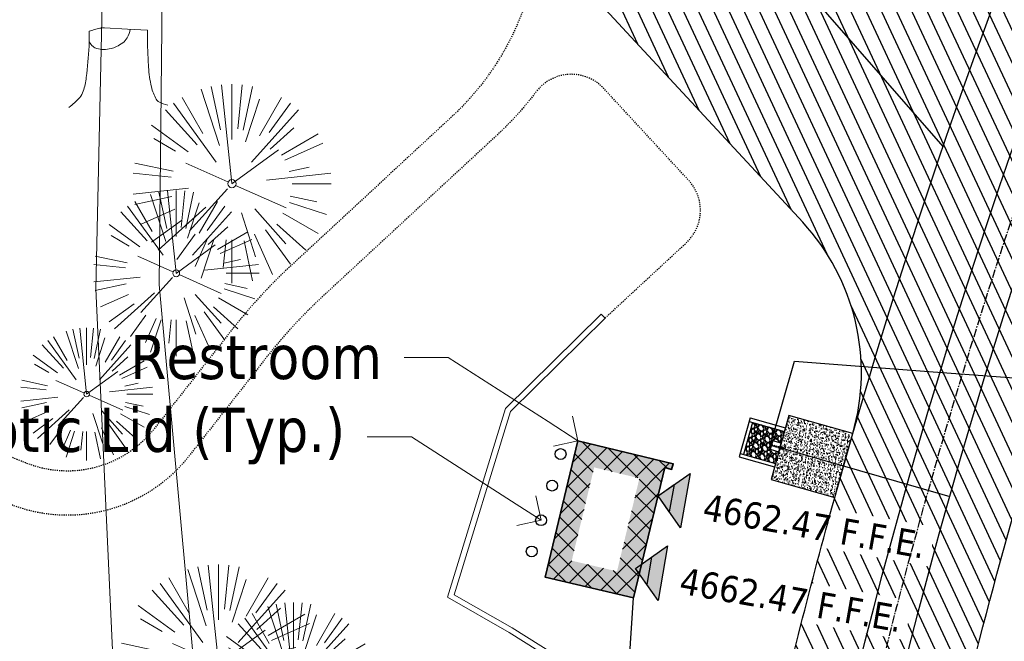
# Model space of a CAD drawing. Header units: feet. Extents: x 1134296 to 1140710, y 647902 to 649877.
# Tile 19 of 42: x 1134482 to 1134571, y 648896 to 648952. Entities that reach past the tile are written whole.
import ezdxf
from ezdxf import colors
from ezdxf.entities.mleader import LeaderData, LeaderLine
from ezdxf.lldxf.tags import DXFTag
from ezdxf.math import Vec2, Vec3

# ---------------------------------------------------------------- set-up
doc = ezdxf.new("R2010")
doc.units = ezdxf.units.FT
doc.header["$MEASUREMENT"] = 0
for name, pattern in [('CENTER2', [1.125, 0.75, -0.125, 0.125, -0.125]), ('HIDDEN4', [0.095, 0.05, -0.045]), ('RAD', [0.13, 0.08, -0.05])]:
    doc.linetypes.add(name, pattern=pattern)
for name, color, linetype in [('-AGGREGATE', 8, 'Continuous'), ('-HARDWARE', 7, 'Continuous'), ('-TIMBER', 6, 'Continuous'), ('-WOOD', 5, 'Continuous'), ('C-PRKG-ASPH', 5, 'Continuous'), ('C-PRKG-STRP', 136, 'Continuous'), ('C-ROAD-ASPHALT', 1, 'Continuous'), ('C-ROAD-CNTR', 1, 'CENTER2'), ('C-SWLK-CONC', 5, 'Continuous'), ('C-SWLK-CONC-PATT', 5, 'Continuous'), ('C-SWLK-GRVL', 5, 'RAD'), ('C-UTIL-HYDRANT', 5, 'Continuous'), ('C-UTIL-WATER-MEP', 7, 'WATER (.5x)'), ('G-TEXT-ST02', 2, 'Continuous'), ('G-XREF', 7, 'Continuous'), ('V-TOPO-SPOT', 8, 'Continuous'), ('V-UTIL-SSWR-STRC', 8, 'Continuous'), ('V-UTIL-WATR-STRC', 8, 'Continuous'), ('XX-NODE-BLDG', 8, 'Continuous')]:
    doc.layers.add(name, color=color, linetype=linetype)
for name, color, linetype, lineweight in [('V-ANNO-TEXT', 8, 'Continuous', 13), ('V-SITE-BLDG', 15, 'Continuous', 35), ('V-SITE-BLDG-HTCH', 8, 'Continuous', 13), ('V-SITE-VEGE', 8, 'Continuous', 18), ('V-SITE-WALL', 8, 'Continuous', 18), ('V-UTIL-POWR-LINE-UNDR', 8, 'EXIST_PROP POWER UNDERGROUND LINE 1', 15)]:
    doc.layers.add(name, color=color, linetype=linetype, lineweight=lineweight)
doc.styles.add('SEI-Dim & Leader', font='tahoma.ttf')
doc.styles.get("Standard").update_dxf_attribs({"font": 'arial.ttf'})
tags = doc.linetypes.add('EXIST_PROP POWER UNDERGROUND LINE 1', pattern='A,1.5,-0.2,["P-UG",Standard,S=0.08,R=0,X=-0.1,Y=-0.04],-0.3', length=2).pattern_tags.tags
tags[6] = DXFTag(74, 10)
tags = doc.linetypes.add('WATER (.5x)', pattern='A,0.75,-0.2,["W",Standard,S=0.08,R=0,X=-0.1,Y=-0.04],-0.05', length=1).pattern_tags.tags
tags[6] = DXFTag(74, 10)

# ---------------------------------------------------------------- blocks, each defined once
blk = doc.blocks.new('V-SITE-VEGE-Stump')
for points in [[(-0.122905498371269, -0.01429599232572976, 0.05261256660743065), (-0.09863241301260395, 0.007697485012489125, 0.1061947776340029), (-0.09053039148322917, 0.02191696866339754, 0.04486152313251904), (-0.08374707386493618, 0.05273626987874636, 0.02007395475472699), (-0.07764030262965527, 0.1228815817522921, 0.01167487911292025), (-0.07732468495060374, 0.1363966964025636, 0.007866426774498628), (-0.07764030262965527, 0.1564565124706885)], [(-0.07764030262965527, 0.1564565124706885, -0.02766804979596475), (-0.05341885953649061, 0.1633605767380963, -0.0679781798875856), (-0.04316680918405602, 0.1642506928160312), (0.008593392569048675, 0.1616126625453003), (0.05395851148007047, 0.1590945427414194)], [(0.01506844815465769, 0.161253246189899, -0.08286378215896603), (0.008147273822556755, 0.1419669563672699, -0.1113242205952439), (-0.002098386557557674, 0.130555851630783, -0.03931328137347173), (-0.01592715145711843, 0.1222882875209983, -0.04919659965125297), (-0.02797848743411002, 0.1177254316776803, -0.06600187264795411), (-0.0446681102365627, 0.1155126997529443, -0.07018691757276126), (-0.06035359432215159, 0.1177254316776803, -0.1148593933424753), (-0.06850904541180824, 0.1222766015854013, -0.0759377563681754), (-0.07734269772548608, 0.1331671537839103)], [(0.05395851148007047, 0.1590945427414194, 0.004334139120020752), (0.05376627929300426, 0.1369184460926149, 0.00834373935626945), (0.05395851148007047, 0.1253997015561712), (0.05605689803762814, 0.07623641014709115, 0.04625247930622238), (0.06241632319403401, 0.03170819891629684, 0.06962485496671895), (0.07334360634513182, 0.00381048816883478, 0.1497246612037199), (0.07941695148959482, -0.001975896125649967, 0.05852299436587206), (0.09922370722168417, -0.009139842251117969)]]:
    blk.add_lwpolyline(points, format="xyb")
blk = doc.blocks.new('_Open90')
at = {"color": 0, "linetype": 'ByBlock', "lineweight": -2}
for p, q in [((-0.5, 0.5), (0, 0)), ((0, 0), (-1, 0)), ((0, 0), (-0.5, -0.5))]:
    blk.add_line(p, q, dxfattribs=at)
blk = doc.blocks.new('V-SITE-VEGE-Coniferious Tree 2')
at = {"color": 0, "linetype": 'ByBlock'}
for p, q in [((-0.0003172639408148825, 0.0025937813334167), (-0.05229705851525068, 0.4972664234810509)), ((-3.601054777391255e-05, 0.2219193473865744), (-3.601054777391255e-05, 0.5000060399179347)), ((0.02890183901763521, 0.2753366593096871), (0.05222503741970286, 0.4972664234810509)), ((-0.06264093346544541, 0.1926377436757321), (-0.1545378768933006, 0.4755369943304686)), ((-0.0574950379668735, 0.2703678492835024), (-0.1039851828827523, 0.4890788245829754)), ((0.0571938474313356, 0.2692740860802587), (0.1039131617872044, 0.4890788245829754)), ((-0.07913071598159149, 0.1088658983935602), (-0.2939353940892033, 0.4045257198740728)), ((-0.1460065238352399, 0.2528363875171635), (-0.2500390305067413, 0.4330260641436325)), ((0.06850648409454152, 0.2109817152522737), (0.1382469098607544, 0.425630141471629)), ((0.139142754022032, 0.2410654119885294), (0.2499670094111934, 0.4330260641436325)), ((0.1868724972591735, 0.2572635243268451), (0.2938633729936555, 0.4045257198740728)), ((-0.1756943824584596, 0.1950752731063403), (-0.3346129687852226, 0.3715878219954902)), ((0.09777767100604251, 0.108636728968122), (0.3345409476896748, 0.3715878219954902)), ((-0.2201011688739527, 0.1598873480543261), (-0.4045617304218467, 0.2938993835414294)), ((0.1919663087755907, 0.1728666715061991), (0.3115823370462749, 0.2805763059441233)), ((0.2487690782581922, 0.143647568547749), (0.4329900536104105, 0.2500030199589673)), ((-0.2844040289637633, 0.1641894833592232), (-0.393144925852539, 0.2269610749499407)), ((0.2658942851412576, 0.1183972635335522), (0.4567507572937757, 0.2033670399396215)), ((-0.0009318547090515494, -0.0006770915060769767), (0.2349564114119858, 0.1707208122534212)), ((-0.2961437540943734, 0.06292784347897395), (-0.4891148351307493, 0.1039491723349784)), ((-0.01992166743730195, 0.008854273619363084), (-0.2318825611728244, 0.1032199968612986)), ((-0.3060292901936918, 0.03215663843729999), (-0.4973024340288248, 0.05226104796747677)), ((0.173080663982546, 0.01818771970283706), (0.497230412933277, 0.05226104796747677)), ((0.2872695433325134, 0.06106323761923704), (0.3884790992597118, 0.08257391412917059)), ((0.3024988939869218, 0), (0.4999700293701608, 0)), ((-0.2182782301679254, -0.02292736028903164), (-0.4973024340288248, -0.05226104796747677)), ((-0.02300503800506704, -0.02554197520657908), (-0.2137781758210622, -0.2373882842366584)), ((0.01849546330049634, -0.008260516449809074), (0.2719985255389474, -0.1211160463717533)), ((-0.302185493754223, -0.0642195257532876), (-0.4891148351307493, -0.1039491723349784)), ((0.2891445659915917, -0.09395946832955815), (0.4755009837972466, -0.1545018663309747)), ((0.2936342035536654, -0.06241742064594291), (0.4274066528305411, -0.09084484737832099)), ((-0.2881436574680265, -0.1282723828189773), (-0.4568227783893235, -0.2033670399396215)), ((-0.1320480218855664, -0.1188660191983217), (-0.3716238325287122, -0.3345769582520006)), ((0.04781873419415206, -0.1473038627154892), (0.1192466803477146, -0.3671294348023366)), ((0.1143820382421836, -0.1271057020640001), (0.2718110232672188, -0.301920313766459)), ((0.2555295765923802, -0.1475434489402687), (0.4329900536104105, -0.2500030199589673)), ((-0.254528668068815, -0.1848980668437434), (-0.4045617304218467, -0.2938993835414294)), ((0.1688618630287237, -0.2324611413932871), (0.2938633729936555, -0.4045257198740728)), ((0.2253521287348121, -0.2029399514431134), (0.3715518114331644, -0.3345769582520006)), ((-0.1842986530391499, -0.2536176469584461), (-0.2766747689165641, -0.3807650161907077)), ((-0.1213812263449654, -0.2725449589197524), (-0.1855903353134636, -0.4167758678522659)), ((-0.09098502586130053, -0.2799408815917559), (-0.1545378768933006, -0.4755369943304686)), ((-0.02966136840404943, -0.2817638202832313), (-0.04434904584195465, -0.4216092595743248)), ((-3.601054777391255e-05, -0.2817638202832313), (-3.601054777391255e-05, -0.5000060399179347)), ((0.06104806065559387, -0.2873055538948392), (0.1039131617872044, -0.4890788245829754)), ((0.1131111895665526, -0.2541280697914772), (0.2033310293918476, -0.4567867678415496))]:
    blk.add_line(p, q, dxfattribs=at)
blk.add_circle((-3.601054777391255e-05, 0), 0.02083358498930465)
blk = doc.blocks.new('Finished Floor Elevation')
h = blk.add_hatch(color=256)
h.dxf.hatch_style = 1
h.paths.add_polyline_path([(-0.04999999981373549, -0.04999999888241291), (-0.04999999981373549, 0.05000000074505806), (0, 0)])
blk.add_lwpolyline([(-0.04999999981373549, -0.04999999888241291), (-0.04999999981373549, 0.05000000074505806), (0, 0)], close=True)
blk = doc.blocks.new('HYDRANT & PAD')
at = {"layer": '-AGGREGATE'}
h = blk.add_hatch(dxfattribs=at)
h.set_pattern_fill('GRAVEL', color=256, scale=10)
h.set_pattern_definition([(228.012787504, (7.199999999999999, 10), (-80.00000000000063, -90.00000000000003), [1.34536, -133.190880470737]), (184.969740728, (6.3, 9), (119.9999999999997, 10.00000000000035), [2.30868, -228.5592476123]), (132.510447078, (4, 8.8), (100.0000000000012, -109.9999999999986), [1.62788, -161.160325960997]), (267.273689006, (0.1, 6.3), (10.00000000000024, 200.0000000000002), [2.10238, -208.13558041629]), (292.833654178, (0, 4.2), (-49.99999999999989, 120.0000000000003), [2.06155, -204.093731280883]), (357.273689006, (0.8, 2.3), (-200.0000000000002, 10.00000000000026), [2.10238, -208.13558041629]), (37.6942404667, (2.9, 2.2), (-130, -99.99999999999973), [2.78029, -275.24848548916]), (72.2553283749, (5.1, 3.9), (70.00000000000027, 220), [2.62488, -259.8632149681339]), (121.429565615, (5.899999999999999, 6.4), (-80.0000000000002, 129.9999999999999), [2.1095, -208.84073109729]), (175.236358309, (4.8, 8.2), (109.9999999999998, -10.00000000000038), [2.40832, -118.007625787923]), (222.397437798, (2.4, 8.4), (-119.9999999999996, -109.9999999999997), [3.11448, -308.333750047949]), (138.814074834, (10, 6.2), (-70.00000000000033, 60), [1.06301, -105.238448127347]), (171.46923439, (9.200000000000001, 6.899999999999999), (130, -19.99999999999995), [2.02237, -200.21511416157]), (225, (7.199999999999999, 7.199999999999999), (-1.110223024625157e-15, -9.999999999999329), [1.41421, -12.727925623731]), (203.198590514, (6.5, 8.4), (49.99999999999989, 19.99999999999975), [0.76158, -75.396151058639]), (291.801409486, (5.8, 8.100000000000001), (-9.99999999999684, 30.00000000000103), [1.07703, -52.774618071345]), (30.96375653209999, (6.2, 7.1), (30.00000000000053, 19.99999999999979), [1.74929, -56.56022894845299]), (161.565051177, (7.7, 8), (20.00000000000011, -9.999999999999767), [1.26491, -30.35786660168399]), (16.389540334, (0, 8.100000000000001), (99.99999999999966, 30.00000000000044), [1.772, -175.428451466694]), (70.3461759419, (1.7, 8.6), (-40.00000000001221, -110.000000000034), [1.48661, -147.17407747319]), (293.198590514, (7.7, 10), (-19.99999999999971, 49.99999999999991), [1.52315, -74.634581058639]), (343.610459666, (8.299999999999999, 8.6), (-99.99999999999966, 30.00000000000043), [1.772, -175.4284514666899]), (339.44395478, (0, 1.9), (-50.00000000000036, 20.00000000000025), [1.7088, -83.73123745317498]), (294.775140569, (1.6, 1.3), (-50.00000000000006, 110), [1.43178, -141.74643063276]), (66.8014094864, (7.800000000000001, 0), (19.99999999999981, 49.9999999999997), [1.52315, -74.634581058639]), (17.3540246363, (8.4, 1.4), (-129.9999999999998, -39.99999999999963), [1.67631, -165.9542361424]), (69.44395478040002, (2.9, 0), (-20.00000000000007, -49.99999999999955), [0.8543999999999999, -84.58563745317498]), (101.309932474, (7.199999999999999, 0), (-9.999999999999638, 40.00000000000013), [0.5099, -50.480295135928]), (165.963756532, (7.1, 0.5), (29.99999999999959, -10.00000000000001), [2.06155, -39.169506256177]), (186.009005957, (5.1, 1), (100.0000000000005, 9.999999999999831), [1.9105, -189.139231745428]), (303.690067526, (6.2, 6.2), (-9.999999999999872, 19.99999999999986), [1.44222, -34.61329275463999]), (353.157226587, (7, 5), (170.0000000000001, -20.00000000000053), [2.51794, -249.275626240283]), (60.9453959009, (9.5, 4.699999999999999), (-39.99999999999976, -69.99999999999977), [1.02956, -101.92674140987]), (90, (10, 5.600000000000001), (-9.999999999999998, 10), [0.6, -9.399999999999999]), (120.256437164, (4.9, 1.3), (40.00000000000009, -70.00000000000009), [1.38924, -137.535199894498]), (48.01278750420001, (4.2, 2.5), (80, 89.99999999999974), [2.69072, -131.845520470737]), (0, (6, 4.5), (10, 10), [2.6, -7.4]), (325.3048464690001, (8.6, 4.5), (100.0000000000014, -69.99999999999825), [1.58114, -156.53274300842]), (254.054604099, (9.9, 3.6), (-10.00000000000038, -40.00000000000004), [1.45602, -71.345078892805]), (207.645975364, (9.5, 2.2), (-189.9999999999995, -100.0000000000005), [2.37065, -234.694741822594]), (175.42607874, (7.4, 1.1), (-129.9999999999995, 10.00000000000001), [2.50799, -248.290734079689])])
h.paths.add_polyline_path([(18, 72.00028800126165), (18, 108.0002880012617), (-18, 108.0002880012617), (-18, 72.00028800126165), (-4.808241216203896, 72.00028800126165), (-4.808241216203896, 81.61064856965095), (4.808241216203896, 81.61064856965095), (4.808241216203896, 72.00028800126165)])
at = {"layer": 'C-SWLK-CONC-PATT'}
h = blk.add_hatch(dxfattribs=at)
h.set_pattern_fill('AR-CONC', color=256)
h.set_pattern_definition([(49.99999999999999, (-9267.938961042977, -358120.3480033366), (7.172601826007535, -0.6275213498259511), [0.75, -8.25]), (355, (-9267.938961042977, -358120.3480033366), (-1.38751333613, 7.521921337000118), [0.6, -6.6]), (100.45144446, (-9267.341244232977, -358120.4002967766), (5.78508846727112, 6.894399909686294), [0.6374019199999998, -7.011421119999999]), (46.18420000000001, (-9267.938961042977, -358118.3480033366), (10.67241330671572, -1.655192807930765), [1.125, -12.375]), (96.63563548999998, (-9267.049593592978, -358118.4859364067), (9.346619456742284, 9.741186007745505), [0.95610342, -10.5171376]), (351.1841639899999, (-9267.938961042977, -358118.3480033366), (9.346619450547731, 9.741186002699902), [0.9, -9.90000001]), (21, (-9266.938961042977, -358118.8480033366), (5.969070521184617, -4.026188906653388), [0.75, -8.25]), (326.0000000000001, (-9266.938961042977, -358118.8480033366), (2.433153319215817, 7.25150045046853), [0.6, -6.6]), (71.45144474, (-9266.441538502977, -358119.1835190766), (8.402223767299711, 3.225311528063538), [0.6374019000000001, -7.01142112]), (37.50000000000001, (-9267.938961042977, -358120.3480033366), (0.1215985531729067, 3.328938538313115), [0, -6.52, 0, -6.7, 0, -6.625]), (7.499999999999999, (-9267.938961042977, -358120.3480033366), (2.630695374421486, 3.944117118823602), [0, -3.82, 0, -6.37, 0, -2.525]), (327.5, (-9270.168961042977, -358120.3480033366), (5.338224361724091, -0.225548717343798), [0, -2.5, 0, -7.8, 0, -10.35]), (317.5, (-9271.168961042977, -358120.3480033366), (5.831861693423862, 1.001049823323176), [0, -3.25, 0, -5.18, 0, -7.35])])
h.paths.add_polyline_path([(36, 72.00028800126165), (-0.4957049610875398, 72.00028800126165), (-1.798695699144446, 72.00028800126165), (-5.835965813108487, 72.00028800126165), (-36, 72.00028800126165), (-36, 0), (36, 0)])
at = {"layer": '-HARDWARE'}
for p, q in [((-0.9315394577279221, 70.21826426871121), (-0.8876926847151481, 69.50718080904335)), ((-0.1281694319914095, 68.22893146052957), (-0.2203198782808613, 71.20029082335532)), ((-0.2203198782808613, 71.20029082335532), (0.3198867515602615, 71.20029082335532)), ((0.3198867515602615, 71.20029082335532), (0.2407152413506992, 68.21512720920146)), ((0.8998299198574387, 70.21826426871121), (0.8559831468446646, 69.50718080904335))]:
    blk.add_line(p, q, dxfattribs=at)
for points in [[(0.8029218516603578, 81.98121565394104), (-0.8482130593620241, 81.98121565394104)], [(-0.7738970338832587, 82.57871776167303), (-0.7738970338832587, 81.98121565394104)], [(-0.5697122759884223, 81.61064856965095), (-0.5697122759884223, 81.98121565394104)], [(0.5697122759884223, 81.61064856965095), (0.5697122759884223, 81.98121565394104)], [(0.7255089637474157, 82.57871776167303), (0.7255089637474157, 81.98121565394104)]]:
    blk.add_lwpolyline(points, dxfattribs=at)
at = {"layer": '-HARDWARE', "linetype": 'HIDDEN4'}
for points in [[(-0.5697122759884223, 81.61064856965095), (-0.5697122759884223, 72.05710965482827)], [(0.5697122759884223, 81.61064856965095), (0.5697122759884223, 72.03999334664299)]]:
    blk.add_lwpolyline(points, dxfattribs=at)
at = {"layer": '-HARDWARE'}
blk.add_lwpolyline([(0.8559831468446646, 69.50718080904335), (0.8045775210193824, 68.56404653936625, 0.01361364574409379), (0.8040674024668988, 68.54531445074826), (0.8040674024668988, 68.07627233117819, -0.01489474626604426), (0.8034568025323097, 68.0557797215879), (0.7831394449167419, 67.7151425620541, -0.396870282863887), (0.4395640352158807, 67.39144916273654), (-0.471273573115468, 67.39144916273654, -0.3968702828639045), (-0.8148489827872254, 67.7151425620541), (-0.8351663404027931, 68.0557797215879, -0.01489474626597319), (-0.8357769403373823, 68.07627233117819), (-0.8357769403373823, 68.54531445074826, 0.01361364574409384), (-0.836287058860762, 68.56404653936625), (-0.8876926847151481, 69.50718080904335)], format="xyb", dxfattribs=at)
for centre, radius, start, end in [((-0.0241940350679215, 82.57871776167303), 0.7935149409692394, 340.8717572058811, 199.1282427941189), ((-0.0241940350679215, 82.57871776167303), 0.7497029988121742, 0, 180), ((-0.01585476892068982, 70.99310702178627), 1.199524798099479, 284.4557706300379, 262.2779910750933)]:
    blk.add_arc(centre, radius, start, end, dxfattribs=at)
at = {"layer": '-TIMBER', "flags": 128}
for points in [[(-22, 112.0002880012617), (-22, 72.00028800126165)], [(22, 112.0002880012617), (-22, 112.0002880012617)], [(-18, 112.0002880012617), (-18, 72.00028800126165)], [(18, 108.0002880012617), (-18, 108.0002880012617)], [(18, 112.0002880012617), (18, 72.00028800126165)], [(22, 112.0002880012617), (22, 72.00028800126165)]]:
    blk.add_lwpolyline(points, dxfattribs=at)
at = {"layer": '-WOOD'}
blk.add_lwpolyline([(4.808241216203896, 72.00028800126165), (4.808241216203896, 81.61064856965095), (-4.808241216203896, 81.61064856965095), (-4.808241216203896, 72.00028800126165)], close=True, dxfattribs=at)
at = {"layer": 'C-SWLK-CONC'}
blk.add_lwpolyline([(36, 0), (36, 72.00028800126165), (-36, 72.00028800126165), (-36, 0)], dxfattribs=at)
at = {"layer": 'C-SWLK-CONC', "linetype": 'Continuous'}
blk.add_lwpolyline([(-36, 0), (36, 0)], dxfattribs=at)
blk = doc.blocks.new('C_PBASE-PACTOLA_02403811')
at = {"layer": 'C-PRKG-STRP', "flags": 128}
blk.add_lwpolyline([(1134565.577710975, 648940.8868100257), (1134539.27036336, 648971.0185788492)], dxfattribs=at)
at = {"layer": 'C-ROAD-ASPHALT'}
blk.add_lwpolyline([(1134633.649625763, 648994.1535019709), (1134723.234794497, 649000.6014174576, -0.3003133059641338), (1134907.703644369, 648897.0203221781), (1134943.5624042, 648827.4079753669, -0.2429416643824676), (1134943.472635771, 648735.6471404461, -0.01448214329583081), (1134938.281078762, 648725.8872446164), (1134902.771388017, 648660.9021647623, -0.1112368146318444), (1134861.541195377, 648614.0501326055), (1134757.483908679, 648538.5664206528, 0.1783965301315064), (1134706.299016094, 648462.144128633, -0.4786295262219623), (1134656.994557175, 648438.877100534, -0.1281532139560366), (1134626.710174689, 648464.732186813), (1134623.062749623, 648469.9579645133, -0.1042089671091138), (1134584.046954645, 648561.8052956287), (1134566.403948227, 648651.5934078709, -0.01381007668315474), (1134561.903038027, 648678.391101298), (1134552.825444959, 648743.3771249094, -0.09433329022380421), (1134558.209758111, 648852.4537669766), (1134566.77306571, 648887.8397463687, -0.03644235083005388), (1134590.864287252, 648962.9741265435, -0.2864198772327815)], format="xyb", close=True, dxfattribs=at)
for points in [[(1134557.394969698, 648914.8990641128, 0.2625718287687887), (1134552.859048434, 648934.0193305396), (1134533.44635728, 648955.0052048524)], [(1134641.753924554, 648097.236757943, -0.04745863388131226), (1134675.306121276, 648187.2144013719, 0.3533595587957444), (1134666.801823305, 648223.938865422, -0.1061807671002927), (1134644.201008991, 648251.02779896), (1134637.908204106, 648263.0052472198), (1134624.340160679, 648241.5287128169), (1134586.209279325, 648314.1053565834), (1134596.832358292, 648319.6865924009, 0.4142135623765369), (1134601.03389425, 648333.1901880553), (1134601.03389425, 648333.1901880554, -0.272198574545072), (1134605.099853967, 648418.2428533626), (1134606.838864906, 648420.9012729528, -0.1021731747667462), (1134622.244871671, 648436.3835698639, 0.468797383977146), (1134623.08730174, 648444.0239125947, -0.03941359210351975), (1134613.58995056, 648455.5746915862), (1134609.942525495, 648460.8004692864, -0.1042089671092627), (1134568.347173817, 648558.7203512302), (1134550.704167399, 648648.5084634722, -0.01381007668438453), (1134546.056886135, 648676.177626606), (1134536.979293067, 648741.163650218, -0.0943332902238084), (1134542.658637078, 648856.2170945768), (1134551.221944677, 648891.6030739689, -0.01079874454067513), (1134557.394969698, 648914.8990641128)]]:
    blk.add_lwpolyline(points, format="xyb", dxfattribs=at)
at = {"layer": 'C-ROAD-CNTR', "flags": 128}
blk.add_lwpolyline([(1134682.815781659, 648422.2458494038), (1134669.21986276, 648425.8462855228, -0.1774687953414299), (1134620.150062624, 648460.1534391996), (1134616.502637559, 648465.3792168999, -0.1042089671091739), (1134576.197064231, 648560.2628234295), (1134558.554057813, 648650.0509356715, -0.01381007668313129), (1134553.979962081, 648677.2843639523), (1134544.902369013, 648742.2703875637, -0.09433329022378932), (1134550.434197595, 648854.3354307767), (1134558.997505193, 648889.7214101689, -0.1428635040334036), (1134712.374228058, 649156.8312964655), (1134786.199238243, 649227.8108874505, -0.04164346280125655), (1134812.006441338, 649248.7876063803), (1134833.030879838, 649263.1487701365, -0.2654684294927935), (1134926.96397912, 649270.7084407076), (1134949.260464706, 649260.2481514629, -0.03670103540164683), (1135013.162783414, 649224.3333579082), (1135075.321908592, 649183.1273199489, -0.3025232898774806), (1135105.389164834, 649111.5845632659), (1135099.687602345, 649081.8875520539, -0.04927264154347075), (1135094.100293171, 649063.036833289), (1135036.844839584, 648922.3955038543, -0.009218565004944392), (1135029.58001939, 648905.4517031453), (1134962.363987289, 648756.3352782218, -0.01915469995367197), (1134945.301367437, 648722.0511597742), (1134909.791676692, 648657.06607992, -0.111236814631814), (1134866.238656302, 648607.5744966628), (1134762.181369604, 648532.0907847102, 0.3229446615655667), (1134716.395894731, 648393.2215671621), (1134719.721086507, 648382.7059234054, -0.1714240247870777), (1134715.287797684, 648249.5554414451), (1134707.163513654, 648228.7837741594, -0.02272318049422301), (1134688.713657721, 648187.2766264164, 0.05045028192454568), (1134653.344169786, 648094.1277041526)], format="xyb", dxfattribs=at)
at = {"layer": 'C-SWLK-GRVL', "flags": 128}
for points in [[(1134515.801917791, 648989.2004602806), (1134528.51809844, 648999.6742896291, -0.4142135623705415), (1134535.556339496, 648998.9937289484), (1134540.042125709, 648993.5475768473, -0.2768597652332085), (1134540.804653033, 648988.4614401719, 0.01548046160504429), (1134527.749382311, 648953.8208523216, -0.124350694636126), (1134521.070339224, 648943.5569414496), (1134506.572578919, 648930.1459899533, 0.03970333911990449), (1134501.197764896, 648924.3178464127), (1134494.136157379, 648915.3233278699, -0.3346006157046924), (1134482.502472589, 648912.2356799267), (1134448.93629179, 648925.8904717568, -0.4109328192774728), (1134443.399896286, 648938.8174027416), (1134444.835329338, 648942.4625679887, 0.2500295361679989), (1134442.677586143, 648961.1639925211, -0.1364820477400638), (1134439.167762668, 648971.2919705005), (1134436.920544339, 649007.3117520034, -0.1651222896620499), (1134453.759212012, 649069.3634849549), (1134474.286828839, 649099.8716937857, -0.494522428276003), (1134521.882953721, 649102.7313442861), (1134533.498860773, 649089.2796134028, 0.04491381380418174), (1134546.38631418, 649076.8146462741, -0.3543479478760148), (1134550.337651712, 649058.3434381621), (1134549.784071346, 649057.2545665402, -0.4060480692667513), (1134546.132100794, 649055.2149796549), (1134537.86765222, 649057.4319270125, -0.02700540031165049), (1134533.661234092, 649058.8076071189)], [(1134534.966387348, 648925.3558447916), (1134542.320279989, 648932.1584608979, 0.4142135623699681), (1134542.540399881, 648937.811030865), (1134534.846216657, 648946.1287422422, 0.4671666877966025), (1134528.718205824, 648945.8235893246, -0.04436767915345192), (1134525.152399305, 648941.8840432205), (1134509.288803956, 648927.2096450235, 0.03970333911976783), (1134504.343975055, 648921.8477529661), (1134497.282367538, 648912.8532344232, -0.3346006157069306), (1134480.995208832, 648908.5305273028), (1134465.436231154, 648914.8599516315, 0.4498542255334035), (1134461.411468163, 648912.8703523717, 0.1128010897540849), (1134461.133738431, 648906.1930957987), (1134461.772338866, 648902.7441200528)]]:
    blk.add_lwpolyline(points, format="xyb", dxfattribs=at)
at = {"layer": 'C-UTIL-WATER-MEP'}
for p, q in [((1134549.959532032, 648913.8918782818), (1134561.367798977, 648910.599108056)), ((1134561.367798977, 648910.599108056), (1134566.172919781, 648909.2166138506))]:
    blk.add_line(p, q, dxfattribs=at)
at = {"layer": 'C-UTIL-WATER-MEP', "flags": 128}
for points in [[(1134713.292159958, 648416.2441137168), (1134669.731849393, 648427.7796426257, -0.1774687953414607), (1134621.79009064, 648461.2981261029), (1134618.142665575, 648466.5239038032, -0.1042089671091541), (1134578.159536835, 648560.6484414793), (1134560.516530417, 648650.4365537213, -0.01381007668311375), (1134555.960731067, 648677.5610482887), (1134546.883138, 648742.5470719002, -0.09433329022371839), (1134552.378087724, 648853.8650148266), (1134560.941395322, 648889.2509942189, -0.1428635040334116), (1134713.760384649, 649155.3895718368), (1134787.585394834, 649226.3691628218, -0.04164346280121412), (1134813.134525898, 649247.1361145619), (1134834.158964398, 649261.4972783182, -0.2654684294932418), (1134926.114524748, 649268.8977979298), (1134948.411010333, 649258.437508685, -0.03670103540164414), (1135012.057719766, 649222.6663743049), (1135074.216844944, 649181.4603363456, -0.302523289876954), (1135103.425036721, 649111.961658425), (1135097.723474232, 649082.264647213, -0.04927264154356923), (1135092.247911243, 649063.7909428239), (1135034.992457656, 648923.1496133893, -0.009218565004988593), (1135027.756696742, 648906.273587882), (1134960.540664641, 648757.1571629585, -0.01915469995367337), (1134943.546295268, 648723.0101809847), (1134908.036604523, 648658.0251011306, -0.1112368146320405), (1134865.064291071, 648609.1934056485), (1134761.007004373, 648533.7096936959, 0.1574684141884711), (1134714.965670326, 648470.6755079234, 0.1574684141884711)], [(1134709.845560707, 648413.0189530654), (1134668.707876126, 648423.9129284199, -0.1774687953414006), (1134618.510034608, 648459.0087522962), (1134614.862609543, 648464.2345299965, -0.1042089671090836), (1134574.234591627, 648559.8772053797), (1134556.591585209, 648649.6653176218, -0.01381007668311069), (1134551.999193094, 648677.0076796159), (1134542.921600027, 648741.9937032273, -0.09433329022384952), (1134548.490307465, 648854.8058467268), (1134557.053615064, 648890.191826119, -0.0889232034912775), (1134635.562402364, 649068.4731093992, -0.07678502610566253)]]:
    blk.add_lwpolyline(points, format="xyb", dxfattribs=at)
for points in [[(1134549.956446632, 648913.8810556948), (1134552.110604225, 648921.4371441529), (1134564.294762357, 648920.5229863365)], [(1134564.294762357, 648920.5229863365), (1134570.37661743, 648920.0666745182)], [(1134570.37661743, 648920.0666745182), (1134583.6713325, 648919.0691933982)]]:
    blk.add_lwpolyline(points, dxfattribs=at)
at = {"layer": 'Defpoints'}
blk.add_lwpolyline([(1134557.394969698, 648914.8990641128, -0.07364263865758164), (1134625.196538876, 649063.660236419, -0.06474752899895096)], format="xyb", dxfattribs=at)
at = {"layer": 'C-UTIL-HYDRANT', "xscale": 0.08333333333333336, "yscale": 0.08333333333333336, "zscale": 0.08333333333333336, "rotation": 74.25960028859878}
blk.add_blockref('HYDRANT & PAD', (1134556.581132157, 648912.0115619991), dxfattribs=at)
blk = doc.blocks.new('C_PHTCH-PACTOLA_02403811')
at = {"layer": 'C-PRKG-ASPH'}
h = blk.add_hatch(dxfattribs=at)
h.set_pattern_fill('ANSI31', color=256, scale=10, angle=70)
h.set_pattern_definition([(115, (0, 0), (-1.132884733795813, -0.5282728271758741), [])])
edge = h.paths.add_edge_path(flags=16)
edge.add_arc((1135093.567290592, 648760.3570235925), 541.9999999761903, 143.5703577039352, 153.2664360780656, ccw=False)
edge.add_arc((1135093.567290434, 648760.3570237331), 541.9999997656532, 133.8742793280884, 143.5703577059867, ccw=False)
edge.add_line((1134717.918854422, 649151.0643979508), (1134791.743864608, 649222.0439889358))
edge.add_arc((1134924.814897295, 649083.6384245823), 191.9999999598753, 124.33581191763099, 133.8742793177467, ccw=False)
edge.add_line((1134816.518779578, 649242.1816391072), (1134837.543218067, 649256.5428028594))
edge.add_arc((1134886.614896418, 649184.7029087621), 87.00000000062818, 64.86660358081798, 124.33581191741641, ccw=False)
edge.add_line((1134923.566161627, 649263.4658695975), (1134945.862647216, 649253.0055803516))
edge.add_arc((1134736.896871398, 648807.5874571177), 491.9999999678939, 56.45911934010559, 64.86660355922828, ccw=False)
edge.add_line((1135008.742528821, 649217.6654234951), (1135070.901654, 649176.4593855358))
edge.add_arc((1135036.644680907, 649124.7828938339), 62.00000000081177, -10.868034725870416, 56.45911933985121, ccw=False)
edge.add_line((1135097.532652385, 649113.0929439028), (1135091.831089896, 649083.3959326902))
edge.add_arc((1135001.481196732, 649100.7423100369), 92.00000001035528, 337.8486329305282, 349.13196525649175, ccw=False)
edge.add_line((1135086.690765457, 649066.0532714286), (1135029.43531187, 648925.4119419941))
edge.add_arc((1134573.749357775, 649110.9228871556), 491.9999995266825, 335.73595333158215, 337.84863296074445, ccw=False)
edge.add_line((1135022.286728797, 648908.7392420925), (1134970.105907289, 648792.9779079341))
edge.add_line((1134970.105907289, 648792.9779079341), (1134955.070696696, 648759.622817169))
edge.add_arc((1134506.533324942, 648961.8064625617), 492.0000003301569, 331.3465562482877, 335.7359533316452, ccw=False)
edge.add_line((1134938.281078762, 648725.8872446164), (1134902.771388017, 648660.9021647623))
edge.add_arc((1134778.161263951, 648728.9926705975), 142.0000000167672, 305.95733191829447, 331.34655630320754, ccw=False)
edge.add_line((1134861.541195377, 648614.0501326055), (1134757.483908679, 648538.5664206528))
edge.add_arc((1134835.579196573, 648430.9089730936), 133.0000000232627, 125.9573319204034, 166.4171722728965)
edge.add_arc((1134672.277915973, 648470.363906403), 35.00000000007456, 244.10855969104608, 346.41717227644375, ccw=False)
edge.add_arc((1134691.461854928, 648509.9128519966), 78.95614352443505, 214.9055155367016, 244.1168481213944, ccw=False)
edge.add_line((1134626.710174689, 648464.732186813), (1134623.062749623, 648469.9579645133))
edge.add_arc((1134821.506139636, 648608.4650796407), 241.9999999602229, 191.1167612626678, 214.9138039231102, ccw=False)
edge.add_line((1134584.046954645, 648561.8052956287), (1134566.403948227, 648651.5934078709))
edge.add_arc((1135049.172208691, 648746.4554480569), 491.9999999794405, 187.9519260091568, 191.1167612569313, ccw=False)
edge.add_line((1134561.903038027, 648678.391101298), (1134552.825444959, 648743.3771249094))
edge.add_arc((1134842.017716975, 648783.7730382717), 292.0000000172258, 166.3961174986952, 187.9519260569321, ccw=False)
edge.add_line((1134558.209758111, 648852.4537669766), (1134566.77306571, 648887.8397463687))
edge.add_arc((1135093.567290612, 648760.357023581), 542.0000000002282, 158.0478401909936, 166.396117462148, ccw=False)
edge.add_arc((1135093.567290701, 648760.357023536), 542.0000000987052, 153.2664360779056, 158.0478401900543, ccw=False)
edge = h.paths.add_edge_path()
edge.add_line((1134664.934415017, 648091.0186503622), (1134641.753924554, 648097.236757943))
edge.add_arc((1135131.441785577, 647965.8792352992), 506.9999999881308, 154.1154939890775, 164.9840567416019, ccw=False)
edge.add_arc((1135131.44177555, 647965.8792402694), 506.9999887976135, 153.4314984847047, 154.115493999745, ccw=False)
edge.add_arc((1134241.513528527, 648410.9103548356), 488.0000000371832, 333.4314984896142, 338.6383717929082)
edge.add_line((1134695.987914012, 648233.1548120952), (1134704.112198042, 648253.9264793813))
edge.add_arc((1134529.027803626, 648322.4060737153), 188.0000000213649, 338.6383717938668, 377.1954705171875)
edge.add_arc((1134651.306425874, 648360.2470375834), 60.00000000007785, 17.1954705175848, 74.97265706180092)
edge.add_line((1134666.863224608, 648418.1951696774), (1134661.500576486, 648419.8056636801))
edge.add_arc((1134691.489318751, 648509.9450223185), 94.99699278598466, 223.9418846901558, 251.5980721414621, ccw=False)
edge.add_arc((1134691.535842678, 648509.9839590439), 95.05751145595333, 214.9165962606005, 223.9393241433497, ccw=False)
edge.add_line((1134613.590003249, 648455.5746160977), (1134609.942525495, 648460.8004692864))
edge.add_arc((1134821.506139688, 648608.4650796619), 258.0000000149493, 191.1167612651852, 214.9138039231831, ccw=False)
edge.add_line((1134568.347173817, 648558.7203512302), (1134550.704167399, 648648.5084634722))
edge.add_arc((1135049.172208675, 648746.4554480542), 507.9999999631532, 187.9519260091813, 191.1167612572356, ccw=False)
edge.add_line((1134546.056886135, 648676.177626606), (1134536.979293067, 648741.163650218))
edge.add_arc((1134842.01771694, 648783.7730382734), 307.9999999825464, 166.3961174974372, 187.9519260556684, ccw=False)
edge.add_line((1134542.658637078, 648856.2170945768), (1134551.221944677, 648891.6030739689))
edge.add_arc((1135093.567290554, 648760.3570237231), 557.9999999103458, 163.9213237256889, 166.3961174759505, ccw=False)
edge.add_arc((1134538.177323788, 648920.4382053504), 19.99999999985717, 343.9213237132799, 402.7699397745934)
edge.add_line((1134552.859048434, 648934.0193305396), (1134533.446357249, 648955.005204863))
edge.add_arc((1135093.567290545, 648760.3570234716), 592.9783928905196, 146.0187423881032, 160.8370986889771, ccw=False)
edge.add_line((1134601.857481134, 649091.7855040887), (1134616.582948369, 649064.0343807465))
edge.add_arc((1134620.999668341, 649066.3780071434), 5.000000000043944, 207.9515834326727, 327.0740857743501)
edge.add_arc((1135093.567290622, 648760.3570235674), 558.0000000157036, 133.8742793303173, 147.0740857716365, ccw=False)
edge.add_line((1134706.829601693, 649162.5981949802), (1134780.654611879, 649233.5777859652))
edge.add_arc((1134924.814897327, 649083.6384245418), 208.0000000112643, 124.3358119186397, 133.8742793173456, ccw=False)
edge.add_line((1134807.494103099, 649255.3935736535), (1134828.518541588, 649269.7547374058))
edge.add_arc((1134886.614896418, 649184.7029087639), 102.9999999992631, 64.86660357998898, 124.33581191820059, ccw=False)
edge.add_line((1134930.361796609, 649277.9510118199), (1134952.658282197, 649267.4907225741))
edge.add_arc((1134736.896871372, 648807.5874570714), 508.0000000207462, 56.4591193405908, 64.86660355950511, ccw=False)
edge.add_line((1135017.583038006, 649231.0012923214), (1135079.742163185, 649189.7952543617))
edge.add_arc((1135036.644680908, 649124.782893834), 77.99999999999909, -10.868034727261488, 56.45911934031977, ccw=False)
edge.add_line((1135113.245677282, 649110.0761826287), (1135107.544114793, 649080.3791714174))
edge.add_arc((1135001.481196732, 649100.7423100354), 108.0000000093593, 337.84863293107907, 349.131965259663, ccw=False)
edge.add_line((1135101.509820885, 649060.0203951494), (1135044.254367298, 648919.3790657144))
edge.add_arc((1134573.749357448, 649110.9228872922), 507.9999998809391, 335.7359533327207, 337.84863295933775, ccw=False)
edge.add_line((1135036.873309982, 648902.1641641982), (1134969.657277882, 648753.0477392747))
edge.add_arc((1134506.53332524, 648961.8064624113), 507.9999999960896, 331.346556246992, 335.73595333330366, ccw=False)
edge.add_line((1134952.321656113, 648718.215074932), (1134916.811965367, 648653.2299950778))
edge.add_arc((1134778.161263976, 648728.9926705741), 157.9999999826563, 305.9573319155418, 331.3465563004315, ccw=False)
edge.add_line((1134870.936117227, 648601.0988607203), (1134766.878830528, 648525.6151487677))
edge.add_arc((1134835.579196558, 648430.9089731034), 117.0000000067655, 125.9573319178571, 162.264860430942)
edge.add_arc((1134752.713885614, 648457.4106757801), 29.99999999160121, 162.264860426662, 196.8024120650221)
edge.add_arc((1134835.579196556, 648430.9089731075), 113.0000000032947, 170.9217318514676, 197.5476736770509)
edge.add_line((1134727.837491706, 648396.8395581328), (1134731.162683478, 648386.3239143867))
edge.add_arc((1134529.027802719, 648322.4060734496), 212.0000009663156, 11.340079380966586, 17.54767372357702, ccw=False)
edge.add_arc((1134529.055568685, 648322.403813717), 211.9732215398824, -20.64909134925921, 11.342153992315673, ccw=False)
edge.add_arc((1134759.869013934, 648235.3149369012), 34.72371615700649, 159.1871917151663, 239.4135572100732)
edge.add_line((1134742.200276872, 648205.422593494), (1134709.513, 648185.696))
edge.add_line((1134709.513, 648185.696), (1134698.996135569, 648181.0065459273))
edge.add_arc((1135131.441785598, 647965.8792352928), 483.0000000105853, 153.5511843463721, 164.9840567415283)
blk = doc.blocks.new('C_XBASE-PACTOLA_02403811')
at = {"layer": 'V-UTIL-POWR-LINE-UNDR', "flags": 128}
blk.add_lwpolyline([(1134473.064766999, 648231.4851816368), (1134478.456472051, 648413.8985310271), (1134486.335689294, 648507.9673143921), (1134488.00060163, 648563.7146524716), (1134458.971848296, 648637.4778226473), (1134452.334526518, 648694.363610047), (1134469.755962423, 648757.0102291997), (1134484.270288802, 648785.6038176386), (1134490.079328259, 648837.1034557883), (1134491.323436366, 648874.3994407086), (1134488.842662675, 648927.9953235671), (1134492.850503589, 649108.173474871)], dxfattribs=at)
at = {"layer": 'V-UTIL-SSWR-STRC'}
for centre in [(1134530.94, 648913.041), (1134530.171, 648910.184), (1134529.171, 648907.054), (1134528.325, 648904.229)]:
    blk.add_circle(centre, 0.4917903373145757, dxfattribs=at)
at = {"layer": 'V-UTIL-WATR-STRC', "flags": 128}
blk.add_lwpolyline([(1134535.172, 648864.348), (1134537.526, 648900.026)], dxfattribs=at)
at = {"layer": 'V-SITE-VEGE'}
for name, p, xscale, yscale, zscale in [('V-SITE-VEGE-Stump', (1134491.365, 648944.996), 40.31522404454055, 40.31522404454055, 40.31522404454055), ('V-SITE-VEGE-Coniferious Tree 2', (1134501.176, 648937.512), 17.99978256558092, 17.99978256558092, 17.99978256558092), ('V-SITE-VEGE-Coniferious Tree 2', (1134496.129, 648929.404), 14.99981880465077, 14.99981880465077, 14.99981880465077), ('V-SITE-VEGE-Coniferious Tree 2', (1134499.968, 648894.043), 17.99978256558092, 17.99978256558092, 17.99978256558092), ('V-SITE-VEGE-Coniferious Tree 2', (1134506.747, 648892.112), 14.99981880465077, 14.99981880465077, 14.99981880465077)]:
    blk.add_blockref(name, p, dxfattribs=dict(at, xscale=xscale, yscale=yscale, zscale=zscale))
at = {"layer": 'V-SITE-VEGE', "xscale": 11.99985504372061, "yscale": 11.99985504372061, "zscale": 11.99985504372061, "rotation": 8.537736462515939e-07}
blk.add_blockref('V-SITE-VEGE-Coniferious Tree 2', (1134488.017, 648918.468), dxfattribs=at)
at = {"layer": 'V-TOPO-SPOT', "rotation": 170}
for p, xscale, yscale, zscale in [((1134539.767, 648909.268), 50.00000018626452, 50.00000018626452, 50.00000018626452), ((1134539.767, 648909.268), 25.00000009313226, 25.00000009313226, 25.00000009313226), ((1134537.732, 648902.696), 25.00000009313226, 25.00000009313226, 25.00000009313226)]:
    blk.add_blockref('Finished Floor Elevation', p, dxfattribs=dict(at, xscale=xscale, yscale=yscale, zscale=zscale))
at = {"layer": 'XX-NODE-BLDG', "insert": (1134561.831749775, 648898.0679740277), "char_height": 2.399999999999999, "width": 20.97110006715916, "attachment_point": 6, "rotation": 350, "style": 'SEI-Dim & Leader', "bg_fill": 3, "box_fill_scale": 1.25, "bg_fill_color": 256, "bg_fill_true_color": 13158600, "bg_fill_transparency": 0}
blk.add_mtext('{\\C256;4662.47 F.F.E.}', dxfattribs=at)
at = {"layer": 'V-ANNO-TEXT'}
ml = blk.add_multileader_mtext('Standard', dxfattribs=at)
ml.set_content('Restroom', color=256, style='SEI-Dim & Leader')
ml.set_leader_properties(color=256, linetype='ByLayer', lineweight=-1)
ml.set_arrow_properties(name='OPEN90')
ml.build(insert=Vec2(0, 0))
ml.multileader.update_dxf_attribs({"text_left_attachment_type": 2, "text_right_attachment_type": 2, "dogleg_length": 0.1, "arrow_head_size": 3.2, "scale": 40})
ctx = ml.context
ctx.base_point, ctx.scale, ctx.arrow_head_size, ctx.plane_origin = Vec3(1134490.332746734, 648921.7910278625), 40, 3.2, Vec3(1134532.503592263, 648914.2486780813)
ctx.left_attachment, ctx.right_attachment, ctx.text_align_type = 2, 2, 2
notes = []
notes.append((ctx, [(0, (1, 1, 0), (1134520.766594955, 648921.7910278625), (-1, 0), 4, [(0, [(1134532.503592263, 648914.2486780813)], 0, [])])]))
ctx.mtext.insert, ctx.mtext.alignment, ctx.mtext.flow_direction = Vec3(1134514.766594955, 648923.8326665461), 3, 5
ml = blk.add_multileader_mtext('Standard', dxfattribs=at)
ml.set_content('Restroom', color=256, style='SEI-Dim & Leader')
ml.set_leader_properties(color=256, linetype='ByLayer', lineweight=-1)
ml.set_arrow_properties(name='OPEN90')
ml.build(insert=Vec2(0, 0))
ml.multileader.update_dxf_attribs({"text_left_attachment_type": 2, "text_right_attachment_type": 2, "dogleg_length": 0.1, "arrow_head_size": 3.2, "scale": 40})
ctx = ml.context
ctx.base_point, ctx.scale, ctx.arrow_head_size, ctx.plane_origin = Vec3(1134490.332746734, 648921.7910278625), 40, 3.2, Vec3(1134532.503592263, 648914.2486780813)
ctx.left_attachment, ctx.right_attachment, ctx.text_align_type = 2, 2, 2
notes.append((ctx, [(0, (1, 1, 0), (1134520.766594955, 648921.7910278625), (-1, 0), 4, [(0, [(1134532.503592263, 648914.2486780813)], 0, [])])]))
ctx.mtext.insert, ctx.mtext.alignment, ctx.mtext.flow_direction = Vec3(1134514.766594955, 648923.8326665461), 3, 5
ml = blk.add_multileader_mtext('Standard', dxfattribs=at)
ml.set_content('Septic Lid (Typ.)', color=256, style='SEI-Dim & Leader')
ml.set_leader_properties(color=256, linetype='ByLayer', lineweight=-1)
ml.set_arrow_properties(name='OPEN90')
ml.build(insert=Vec2(0, 0))
ml.multileader.update_dxf_attribs({"text_left_attachment_type": 2, "text_right_attachment_type": 2, "dogleg_length": 0.1, "arrow_head_size": 3.2, "scale": 40})
ctx = ml.context
ctx.base_point, ctx.scale, ctx.arrow_head_size, ctx.plane_origin = Vec3(1134469.947098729, 648914.5963497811), 40, 3.2, Vec3(1134529.171, 648907.054)
ctx.left_attachment, ctx.right_attachment, ctx.text_align_type = 2, 2, 2
notes.append((ctx, [(0, (1, 1, 0), (1134517.434002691, 648914.5963497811), (-1, 0), 4, [(0, [(1134529.171, 648907.054)], 0, [])])]))
ctx.mtext.insert, ctx.mtext.alignment, ctx.mtext.flow_direction = Vec3(1134511.434002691, 648917.2397346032), 3, 5
for ctx, leaders in notes:
    for number, flags, end, landing, length, lines in leaders:
        leader = LeaderData()
        leader.index, (leader.has_last_leader_line, leader.has_dogleg_vector, leader.attachment_direction) = number, flags
        leader.last_leader_point, leader.dogleg_vector, leader.dogleg_length = Vec3(end), Vec3(landing), length
        for number, points, colour, breaks in lines:
            line = LeaderLine()
            line.index, line.vertices, line.color, line.breaks = number, Vec3.list(points), colors.encode_raw_color(colour), breaks
            leader.lines.append(line)
        ctx.leaders.append(leader)
at = {"layer": 'V-SITE-BLDG-HTCH', "transparency": 33554534}
h = blk.add_hatch(dxfattribs=at)
h.set_pattern_fill('ANSI37', color=256, scale=10)
h.set_pattern_definition([(45, (0, 0), (-0.8838834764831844, 0.8838834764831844), []), (135, (0, 0), (-0.8838834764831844, -0.8838834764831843), [])])
h.paths.add_polyline_path([(1134533.979842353, 648911.836068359), (1134538.075050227, 648910.850024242), (1134536.047095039, 648902.4275835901), (1134531.946279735, 648903.3903391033)], flags=16)
h.paths.add_polyline_path([(1134532.503592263, 648914.2486780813), (1134541.145, 648912.168), (1134540.991, 648911.66), (1134540.366, 648911.821), (1134537.526000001, 648900.0259999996), (1134529.531, 648901.903)])
h = blk.add_hatch(color=256, dxfattribs=at)
h.dxf.hatch_style = 1
h.paths.add_polyline_path([(1134533.979842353, 648911.836068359), (1134538.075050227, 648910.850024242), (1134536.047095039, 648902.4275835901), (1134531.946279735, 648903.3903391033)], flags=16)
h.paths.add_polyline_path([(1134532.503592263, 648914.2486780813), (1134541.145, 648912.168), (1134540.991, 648911.66), (1134540.366, 648911.821), (1134537.526000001, 648900.0259999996), (1134529.531, 648901.903)])
at = {"layer": 'V-SITE-BLDG', "flags": 128}
blk.add_lwpolyline([(1134532.503592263, 648914.2486780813), (1134541.145, 648912.168), (1134540.991, 648911.66), (1134540.366, 648911.821), (1134537.526000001, 648900.0259999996), (1134529.531, 648901.903)], close=True, dxfattribs=at)
blk.add_lwpolyline([(1134532.503592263, 648914.2486780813), (1134541.145, 648912.168), (1134540.991, 648911.66), (1134540.366, 648911.821), (1134537.526000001, 648900.0259999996), (1134529.531, 648901.903)], close=True, dxfattribs=at)
at = {"layer": 'V-TOPO-SPOT', "xscale": 50.00000018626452, "yscale": 50.00000018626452, "zscale": 50.00000018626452, "rotation": 170}
blk.add_blockref('Finished Floor Elevation', (1134537.732, 648902.696), dxfattribs=at)
at = {"layer": 'XX-NODE-BLDG', "insert": (1134563.946778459, 648904.7337291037), "char_height": 2.399999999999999, "width": 20.97110006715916, "attachment_point": 6, "rotation": 350, "style": 'SEI-Dim & Leader', "bg_fill": 3, "box_fill_scale": 1.25, "bg_fill_color": 256, "bg_fill_true_color": 13158600, "bg_fill_transparency": 0}
blk.add_mtext('{\\C256;4662.47 F.F.E.}', dxfattribs=at)
at = {"layer": 'V-SITE-WALL', "flags": 128}
blk.add_lwpolyline([(1134534.966387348, 648925.3558447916), (1134526.38641549, 648916.9091733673), (1134521.286832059, 648900.3121323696), (1134526.549206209, 648897.3166867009), (1134535.156112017, 648891.9301198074), (1134542.10752488, 648887.8942024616), (1134541.85647512, 648887.4617975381), (1134534.897887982, 648891.5018801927), (1134526.292793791, 648896.887313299), (1134520.691167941, 648900.0758676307), (1134525.945584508, 648917.1768266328), (1134534.615612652, 648925.7121552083)], close=True, dxfattribs=at)
at = {"layer": 'V-UTIL-POWR-LINE-UNDR', "flags": 128}
blk.add_lwpolyline([(1134480.127728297, 648231.4910384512), (1134494.996471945, 648496.1691917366), (1134496.354631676, 648566.44434151), (1134464.634199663, 648641.5326281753), (1134459.677329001, 648691.5978201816), (1134473.792826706, 648747.2770438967), (1134487.668805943, 648772.8760612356), (1134492.621603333, 648802.5716343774), (1134496.091176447, 648841.0190152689), (1134500.796308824, 648860.3211453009), (1134494.587384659, 648928.3795930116), (1134495.610681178, 649027.1179445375), (1134495.955, 649106.737), (1134599.221251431, 649131.4978260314), (1134637.553107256, 649168.5421751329), (1134656.340245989, 649214.8847448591), (1134694.635392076, 649279.0850905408), (1134746.477990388, 649319.7325033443), (1134803.106029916, 649342.8457422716), (1134848.624546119, 649349.4784079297), (1134877.799434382, 649337.8966334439), (1134908.972639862, 649315.1325047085), (1134965.723883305, 649315.5318607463), (1135021.655, 649297.834), (1135074.570971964, 649267.2988659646), (1135109.814885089, 649210.9488559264), (1135119.855903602, 649164.3586520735), (1135144.601334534, 649102.1495441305)], dxfattribs=at)

msp = doc.modelspace()

# ---------------------------------------------------------------- block references
at = {"layer": 'G-TEXT-ST02'}
msp.add_blockref('C_PHTCH-PACTOLA_02403811', (0, 0), dxfattribs=at)

# ---------------------------------------------------------------- next in the draw order: block references
at = {"layer": 'G-XREF'}
msp.add_blockref('C_XBASE-PACTOLA_02403811', (0, 0), dxfattribs=at)

# ---------------------------------------------------------------- next in the draw order: block references
msp.add_blockref('C_PBASE-PACTOLA_02403811', (0, 0), dxfattribs=at)

doc.saveas('drawing.dxf')
